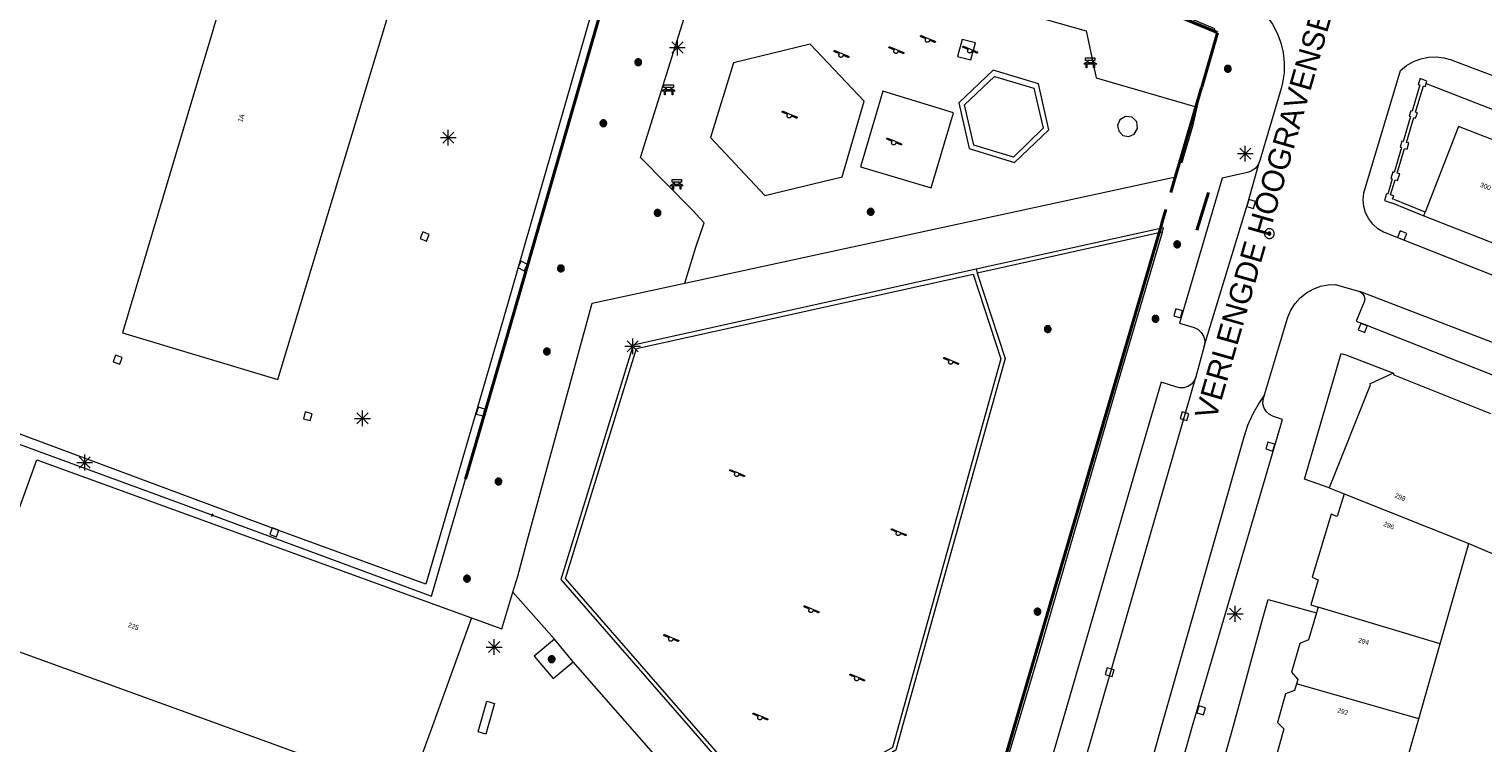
# Model space of a CAD drawing. Header units: metres. Extents: x 135779 to 137489, y 452643 to 455118.
# Tile 191 of 256: x 136522 to 136614, y 453399 to 453444. Entities that reach past the tile are written whole.
import ezdxf
from ezdxf.enums import TextEntityAlignment as Align

# ---------------------------------------------------------------- set-up
doc = ezdxf.new("R2010")
doc.units = ezdxf.units.M
doc.linetypes.add('DGN_Style_4', pattern=[89.853097, 44.898487, -22.449243, 0.056123, -22.449243])
for name, color, linetype, lineweight in [('KTop_BTD_Groenvoorziening', 62, 'Continuous', 13), ('KTop_NAR_Huisnummer (t)', 7, 'Continuous', 13), ('KTop_NAR_Huisnummer tijdelijk (t)', 7, 'Continuous', 13), ('KTop_ORL_Weg_Straatnaam (t)', 7, 'Continuous', 13), ('KTop_OTD_Gesloten verharding', 15, 'Continuous', 13), ('KTop_OTD_Open verharding', 15, 'Continuous', 13), ('KTop_OTD_Open verharding_tegels', 15, 'Continuous', 13), ('KTop_OTD_Zand', 15, 'Continuous', 13), ('KTop_PAL_Lichtmast', 40, 'Continuous', 13), ('KTop_PND_Grondvlaksituatie van BAG-pand [tachy]', 1, 'Continuous', 13), ('KTop_PND_Pandscheiding', 40, 'Continuous', 13), ('KTop_PUT_Inspectie- of rioolput', 15, 'Continuous', 13), ('KTop_PUT_Kolk', 15, 'Continuous', 13), ('KTop_SHD_Hek (l)', 15, 'DGN_Style_4', 40), ('KTop_SHD_Muur', 15, 'Continuous', 13), ('KTop_STM_Bank', 40, 'Continuous', 13), ('KTop_STM_Speelvoorziening', 40, 'Continuous', 13), ('KTop_VGO_Boom', 92, 'Continuous', 13), ('KTop_WGD_Rijbaan_Lokale weg', 251, 'Continuous', 13), ('KTop_WGD_Voetpad', 251, 'Continuous', 13)]:
    doc.layers.add(name, color=color, linetype=linetype, lineweight=lineweight)
doc.styles.add('Style-ROVU', font='ROVU.shx')
doc.styles.add('Style-ROVUCURSIEF', font='ROVUCURSIEF.shx')

# ---------------------------------------------------------------- blocks, each defined once
blk = doc.blocks.new('PAL_Lichtmast')
at = {"layer": 'KTop_PAL_Lichtmast'}
for p, q in [((-0.354, -0.354), (0.354, 0.354)), ((0.354, -0.354), (-0.354, 0.354)), ((0, -0.5), (0, 0.5)), ((-0.5, 0), (0.5, 0))]:
    blk.add_line(p, q, dxfattribs=at)
blk = doc.blocks.new('PUT_Inspectie-_of_rioolput')
at = {"layer": 'KTop_PUT_Inspectie- of rioolput', "flags": 128}
for points in [[(0.31, 0), (0.308, 0.032), (0.303, 0.064), (0.294, 0.095), (0.283, 0.126), (0.268, 0.155), (0.25, 0.182), (0.23, 0.207), (0.207, 0.23), (0.182, 0.25), (0.154, 0.268), (0.126, 0.283), (0.095, 0.294), (0.064, 0.303), (0.032, 0.308), (0, 0.309), (-0.032, 0.308), (-0.064, 0.303), (-0.096, 0.294), (-0.126, 0.283), (-0.155, 0.268), (-0.182, 0.25), (-0.207, 0.23), (-0.23, 0.207), (-0.25, 0.182), (-0.268, 0.154), (-0.283, 0.126), (-0.294, 0.095), (-0.303, 0.064), (-0.308, 0.032), (-0.309, 0), (-0.308, -0.032), (-0.303, -0.064), (-0.294, -0.096), (-0.283, -0.126), (-0.268, -0.155), (-0.25, -0.182), (-0.23, -0.207), (-0.207, -0.23), (-0.182, -0.25), (-0.155, -0.268), (-0.126, -0.283), (-0.096, -0.294), (-0.064, -0.303), (-0.032, -0.308), (0, -0.309), (0.032, -0.308), (0.064, -0.303), (0.095, -0.294), (0.126, -0.283), (0.155, -0.268), (0.182, -0.25), (0.207, -0.23), (0.23, -0.207), (0.25, -0.182), (0.268, -0.155), (0.283, -0.126), (0.294, -0.096), (0.303, -0.064), (0.308, -0.032), (0.31, 0)], [(0.095, 0), (0.094, 0.009), (0.092, 0.019), (0.09, 0.029), (0.086, 0.038), (0.082, 0.047), (0.076, 0.055), (0.07, 0.063), (0.063, 0.07), (0.055, 0.076), (0.047, 0.082), (0.038, 0.086), (0.029, 0.09), (0.019, 0.092), (0.009, 0.094), (0, 0.094), (-0.01, 0.094), (-0.02, 0.092), (-0.029, 0.09), (-0.039, 0.086), (-0.048, 0.082), (-0.056, 0.076), (-0.064, 0.07), (-0.071, 0.063), (-0.077, 0.055), (-0.082, 0.047), (-0.087, 0.038), (-0.09, 0.029), (-0.093, 0.019), (-0.094, 0.009), (-0.095, 0), (-0.094, -0.01), (-0.093, -0.02), (-0.09, -0.029), (-0.087, -0.039), (-0.082, -0.048), (-0.077, -0.056), (-0.071, -0.064), (-0.064, -0.071), (-0.056, -0.077), (-0.047, -0.082), (-0.039, -0.087), (-0.029, -0.09), (-0.02, -0.093), (-0.01, -0.094), (0, -0.095), (0.009, -0.094), (0.019, -0.093), (0.029, -0.09), (0.038, -0.087), (0.047, -0.082), (0.055, -0.077), (0.063, -0.071), (0.07, -0.064), (0.076, -0.056), (0.082, -0.047), (0.086, -0.039), (0.09, -0.029), (0.092, -0.02), (0.094, -0.01), (0.095, 0)], [(0.035, 0), (0.034, 0.003), (0.034, 0.007), (0.033, 0.01), (0.031, 0.014), (0.03, 0.017), (0.028, 0.02), (0.026, 0.023), (0.023, 0.026), (0.02, 0.028), (0.017, 0.03), (0.014, 0.031), (0.01, 0.033), (0.007, 0.034), (0.003, 0.034), (0, 0.034), (-0.004, 0.034), (-0.007, 0.034), (-0.011, 0.033), (-0.014, 0.031), (-0.018, 0.03), (-0.021, 0.028), (-0.023, 0.026), (-0.026, 0.023), (-0.028, 0.02), (-0.03, 0.017), (-0.032, 0.014), (-0.033, 0.01), (-0.034, 0.007), (-0.035, 0.003), (-0.035, 0), (-0.035, -0.004), (-0.034, -0.007), (-0.033, -0.011), (-0.032, -0.014), (-0.03, -0.018), (-0.028, -0.021), (-0.026, -0.023), (-0.023, -0.026), (-0.021, -0.028), (-0.017, -0.03), (-0.014, -0.032), (-0.011, -0.033), (-0.007, -0.034), (-0.004, -0.035), (0, -0.035), (0.003, -0.035), (0.007, -0.034), (0.01, -0.033), (0.014, -0.032), (0.017, -0.03), (0.02, -0.028), (0.023, -0.026), (0.026, -0.023), (0.028, -0.021), (0.03, -0.017), (0.031, -0.014), (0.033, -0.011), (0.034, -0.007), (0.034, -0.004), (0.035, 0)], [(0.01, 0.02), (0.007, 0.02), (0.005, 0.021), (0.003, 0.022), (0.001, 0.022), (-0.001, 0.022), (-0.004, 0.022), (-0.006, 0.021), (-0.008, 0.02), (-0.01, 0.019), (-0.012, 0.018), (-0.014, 0.017), (-0.016, 0.015), (-0.017, 0.013), (-0.019, 0.012), (-0.02, 0.009), (-0.021, 0.007), (-0.022, 0.005), (-0.022, 0.003), (-0.022, 0.001), (-0.022, -0.001), (-0.022, -0.004), (-0.022, -0.006), (-0.021, -0.008), (-0.02, -0.01), (-0.019, -0.012), (-0.017, -0.014), (-0.016, -0.016), (-0.014, -0.017), (-0.012, -0.019), (-0.01, -0.02), (-0.008, -0.021), (-0.006, -0.022), (-0.003, -0.022), (-0.001, -0.022), (0.001, -0.022), (0.003, -0.022), (0.005, -0.022), (0.008, -0.021), (0.01, -0.02), (0.012, -0.019), (0.014, -0.017), (0.015, -0.016), (0.017, -0.014), (0.018, -0.012), (0.02, -0.01), (0.02, -0.008), (0.021, -0.006), (0.022, -0.003), (0.022, -0.001), (0.022, 0.001), (0.022, 0.003), (0.021, 0.005), (0.02, 0.008), (0.019, 0.01), (0.018, 0.012), (0.017, 0.014), (0.015, 0.015), (0.013, 0.017), (0.012, 0.018), (0.01, 0.02)]]:
    blk.add_lwpolyline(points, dxfattribs=at)
blk = doc.blocks.new('PUT_Kolk')
at = {"layer": 'KTop_PUT_Kolk', "flags": 128}
blk.add_lwpolyline([(0.225, -0.225), (0.225, 0.225), (-0.225, 0.225), (-0.225, -0.225), (0.225, -0.225)], dxfattribs=at)
blk = doc.blocks.new('STM_Speelvoorziening')
at = {"layer": 'KTop_STM_Speelvoorziening'}
for p, q in [((-0.456, 0.218), (-0.455, 0.222)), ((-0.456, 0.214), (-0.456, 0.218)), ((-0.456, 0.21), (-0.456, 0.214)), ((-0.455, 0.206), (-0.456, 0.21)), ((-0.455, 0.222), (-0.454, 0.226)), ((-0.454, 0.202), (-0.455, 0.206)), ((-0.454, 0.226), (-0.453, 0.23)), ((-0.453, 0.198), (-0.454, 0.202)), ((-0.453, 0.23), (-0.451, 0.234)), ((-0.451, 0.194), (-0.453, 0.198)), ((-0.451, 0.234), (-0.449, 0.237)), ((-0.449, 0.19), (-0.451, 0.194)), ((-0.449, 0.237), (-0.446, 0.24)), ((-0.446, 0.187), (-0.449, 0.19)), ((-0.446, 0.24), (-0.443, 0.243)), ((-0.443, 0.184), (-0.446, 0.187)), ((-0.443, 0.243), (-0.44, 0.246)), ((-0.44, 0.182), (-0.443, 0.184)), ((-0.44, 0.246), (-0.436, 0.248)), ((-0.436, 0.179), (-0.44, 0.182)), ((-0.436, 0.248), (-0.433, 0.25)), ((-0.433, 0.178), (-0.436, 0.179)), ((-0.433, 0.25), (-0.429, 0.251)), ((-0.109, 0.044), (-0.433, 0.178)), ((-0.429, 0.251), (-0.425, 0.253)), ((-0.425, 0.253), (-0.421, 0.253)), ((-0.421, 0.253), (-0.417, 0.253)), ((-0.417, 0.253), (-0.412, 0.253)), ((-0.412, 0.253), (-0.408, 0.253)), ((-0.408, 0.253), (-0.404, 0.251)), ((-0.404, 0.251), (-0.402, 0.251)), ((-0.402, 0.251), (0.031, 0.072)), ((-0.14, -0.007), (-0.135, 0.006)), ((-0.135, 0.006), (-0.129, 0.018)), ((-0.129, 0.018), (-0.122, 0.029)), ((-0.122, 0.029), (-0.114, 0.04)), ((-0.114, 0.04), (-0.109, 0.044)), ((0.031, 0.072), (0.464, -0.106)), ((-0.146, -0.033), (-0.144, -0.02)), ((-0.146, -0.047), (-0.146, -0.033)), ((-0.146, -0.06), (-0.146, -0.047)), ((-0.144, -0.073), (-0.146, -0.06)), ((-0.144, -0.02), (-0.14, -0.007)), ((-0.14, -0.086), (-0.144, -0.073)), ((-0.135, -0.099), (-0.14, -0.086)), ((-0.129, -0.111), (-0.135, -0.099)), ((-0.122, -0.122), (-0.129, -0.111)), ((-0.114, -0.133), (-0.122, -0.122)), ((-0.104, -0.143), (-0.114, -0.133)), ((-0.093, -0.151), (-0.104, -0.143)), ((-0.082, -0.158), (-0.093, -0.151)), ((-0.07, -0.164), (-0.082, -0.158)), ((-0.057, -0.169), (-0.07, -0.164)), ((-0.044, -0.172), (-0.057, -0.169)), ((-0.031, -0.174), (-0.044, -0.172)), ((-0.017, -0.175), (-0.031, -0.174)), ((-0.004, -0.174), (-0.017, -0.175)), ((0.009, -0.172), (-0.004, -0.174)), ((0.022, -0.169), (0.009, -0.172)), ((0.035, -0.164), (0.022, -0.169)), ((0.047, -0.158), (0.035, -0.164)), ((0.058, -0.151), (0.047, -0.158)), ((0.069, -0.143), (0.058, -0.151)), ((0.078, -0.133), (0.069, -0.143)), ((0.086, -0.122), (0.078, -0.133)), ((0.094, -0.111), (0.086, -0.122)), ((0.1, -0.099), (0.094, -0.111)), ((0.105, -0.086), (0.1, -0.099)), ((0.108, -0.073), (0.105, -0.086)), ((0.11, -0.06), (0.108, -0.073)), ((0.112, -0.046), (0.11, -0.06)), ((0.434, -0.179), (0.112, -0.046)), ((0.439, -0.18), (0.434, -0.179)), ((0.443, -0.181), (0.439, -0.18)), ((0.447, -0.181), (0.443, -0.181)), ((0.451, -0.181), (0.447, -0.181)), ((0.455, -0.18), (0.451, -0.181)), ((0.459, -0.179), (0.455, -0.18)), ((0.463, -0.178), (0.459, -0.179)), ((0.467, -0.176), (0.463, -0.178)), ((0.464, -0.106), (0.467, -0.107)), ((0.467, -0.107), (0.47, -0.11)), ((0.47, -0.174), (0.467, -0.176)), ((0.47, -0.11), (0.474, -0.112)), ((0.474, -0.171), (0.47, -0.174)), ((0.474, -0.112), (0.477, -0.115)), ((0.477, -0.168), (0.474, -0.171)), ((0.477, -0.115), (0.479, -0.118)), ((0.479, -0.165), (0.477, -0.168)), ((0.479, -0.118), (0.481, -0.122)), ((0.481, -0.161), (0.479, -0.165)), ((0.481, -0.122), (0.483, -0.125)), ((0.483, -0.158), (0.481, -0.161)), ((0.483, -0.125), (0.485, -0.129)), ((0.485, -0.154), (0.483, -0.158)), ((0.485, -0.129), (0.486, -0.133)), ((0.486, -0.15), (0.485, -0.154)), ((0.486, -0.133), (0.486, -0.138)), ((0.486, -0.138), (0.487, -0.142)), ((0.487, -0.142), (0.486, -0.146)), ((0.486, -0.146), (0.486, -0.15))]:
    blk.add_line(p, q, dxfattribs=at)
blk = doc.blocks.new('STM_Bank')
at = {"layer": 'KTop_STM_Bank'}
for p, q in [((-0.416, -0.089), (-0.298, 0.019)), ((-0.298, 0.314), (0.298, 0.314)), ((-0.298, 0.143), (-0.298, 0.314)), ((-0.2, 0.143), (-0.298, 0.143)), ((-0.298, 0.019), (-0.2, 0.019)), ((-0.2, 0.019), (-0.2, 0.143)), ((0.157, 0.143), (-0.154, 0.143)), ((-0.154, 0.143), (-0.154, 0.019)), ((-0.154, 0.019), (0.157, 0.019)), ((0.157, 0.019), (0.157, 0.143)), ((0.298, 0.143), (0.203, 0.143)), ((0.203, 0.143), (0.203, 0.019)), ((0.203, 0.019), (0.298, 0.019)), ((0.298, 0.314), (0.298, 0.143)), ((0.298, 0.019), (0.416, -0.089)), ((-0.259, -0.089), (-0.416, -0.089)), ((-0.259, -0.315), (-0.259, -0.089)), ((-0.213, -0.315), (-0.259, -0.315)), ((0.216, -0.089), (-0.213, -0.089)), ((-0.213, -0.089), (-0.213, -0.315)), ((0.216, -0.305), (0.216, -0.089)), ((0.259, -0.305), (0.216, -0.305)), ((0.416, -0.089), (0.259, -0.089)), ((0.259, -0.089), (0.259, -0.305))]:
    blk.add_line(p, q, dxfattribs=at)
blk = doc.blocks.new('VGO_Boom')
at = {"layer": 'KTop_VGO_Boom', "flags": 128}
for points in [[(0.215, 0), (0.214, 0.022), (0.21, 0.045), (0.204, 0.066), (0.196, 0.087), (0.186, 0.108), (0.174, 0.126), (0.16, 0.144), (0.144, 0.16), (0.126, 0.174), (0.107, 0.186), (0.087, 0.196), (0.066, 0.204), (0.045, 0.21), (0.022, 0.214), (-0.001, 0.215), (-0.023, 0.214), (-0.045, 0.21), (-0.067, 0.204), (-0.088, 0.196), (-0.108, 0.186), (-0.127, 0.174), (-0.144, 0.16), (-0.16, 0.144), (-0.174, 0.126), (-0.187, 0.107), (-0.197, 0.087), (-0.205, 0.066), (-0.211, 0.045), (-0.214, 0.022), (-0.215, -0.001), (-0.214, -0.023), (-0.211, -0.045), (-0.205, -0.067), (-0.197, -0.088), (-0.187, -0.108), (-0.174, -0.127), (-0.16, -0.144), (-0.144, -0.16), (-0.127, -0.174), (-0.108, -0.187), (-0.088, -0.197), (-0.067, -0.205), (-0.045, -0.211), (-0.023, -0.214), (0, -0.215), (0.022, -0.214), (0.045, -0.211), (0.066, -0.205), (0.087, -0.197), (0.108, -0.187), (0.126, -0.174), (0.144, -0.16), (0.16, -0.144), (0.174, -0.127), (0.186, -0.108), (0.196, -0.088), (0.204, -0.067), (0.21, -0.045), (0.214, -0.023), (0.215, -0.001)], [(0.155, 0), (0.154, 0.016), (0.152, 0.032), (0.147, 0.048), (0.142, 0.063), (0.134, 0.078), (0.125, 0.091), (0.115, 0.104), (0.104, 0.115), (0.091, 0.125), (0.077, 0.134), (0.063, 0.142), (0.048, 0.147), (0.032, 0.152), (0.016, 0.154), (-0.001, 0.155), (-0.017, 0.154), (-0.033, 0.152), (-0.048, 0.147), (-0.064, 0.142), (-0.078, 0.134), (-0.092, 0.125), (-0.104, 0.115), (-0.116, 0.104), (-0.126, 0.091), (-0.135, 0.077), (-0.142, 0.063), (-0.148, 0.048), (-0.152, 0.032), (-0.155, 0.016), (-0.155, -0.001), (-0.155, -0.017), (-0.152, -0.033), (-0.148, -0.048), (-0.142, -0.064), (-0.135, -0.078), (-0.126, -0.092), (-0.116, -0.104), (-0.104, -0.116), (-0.092, -0.126), (-0.078, -0.135), (-0.064, -0.142), (-0.048, -0.148), (-0.033, -0.152), (-0.017, -0.155), (0, -0.155), (0.016, -0.155), (0.032, -0.152), (0.048, -0.148), (0.063, -0.142), (0.078, -0.135), (0.091, -0.126), (0.104, -0.116), (0.115, -0.104), (0.125, -0.092), (0.134, -0.078), (0.142, -0.064), (0.147, -0.048), (0.152, -0.033), (0.154, -0.017), (0.155, -0.001)], [(0.095, 0), (0.094, 0.01), (0.093, 0.02), (0.09, 0.029), (0.087, 0.039), (0.082, 0.048), (0.077, 0.056), (0.071, 0.064), (0.064, 0.071), (0.056, 0.077), (0.047, 0.082), (0.039, 0.087), (0.029, 0.09), (0.02, 0.093), (0.01, 0.094), (-0.001, 0.095), (-0.01, 0.094), (-0.02, 0.093), (-0.03, 0.09), (-0.039, 0.087), (-0.048, 0.082), (-0.056, 0.077), (-0.064, 0.071), (-0.071, 0.064), (-0.077, 0.056), (-0.083, 0.047), (-0.087, 0.039), (-0.091, 0.029), (-0.093, 0.02), (-0.095, 0.01), (-0.095, -0.001), (-0.095, -0.01), (-0.093, -0.02), (-0.091, -0.03), (-0.087, -0.039), (-0.083, -0.048), (-0.077, -0.056), (-0.071, -0.064), (-0.064, -0.071), (-0.056, -0.077), (-0.048, -0.083), (-0.039, -0.087), (-0.03, -0.091), (-0.02, -0.093), (-0.01, -0.095), (0, -0.095), (0.01, -0.095), (0.02, -0.093), (0.029, -0.091), (0.039, -0.087), (0.048, -0.083), (0.056, -0.077), (0.064, -0.071), (0.071, -0.064), (0.077, -0.056), (0.082, -0.048), (0.087, -0.039), (0.09, -0.03), (0.093, -0.02), (0.094, -0.01), (0.095, -0.001)], [(0.035, 0), (0.035, 0.004), (0.034, 0.007), (0.033, 0.011), (0.032, 0.014), (0.03, 0.018), (0.028, 0.021), (0.026, 0.023), (0.023, 0.026), (0.021, 0.028), (0.017, 0.03), (0.014, 0.032), (0.011, 0.033), (0.007, 0.034), (0.004, 0.035), (-0.001, 0.035), (-0.004, 0.035), (-0.008, 0.034), (-0.011, 0.033), (-0.015, 0.032), (-0.018, 0.03), (-0.021, 0.028), (-0.024, 0.026), (-0.027, 0.023), (-0.029, 0.021), (-0.031, 0.017), (-0.032, 0.014), (-0.034, 0.011), (-0.035, 0.007), (-0.035, 0.004), (-0.035, -0.001), (-0.035, -0.004), (-0.035, -0.008), (-0.034, -0.011), (-0.032, -0.015), (-0.031, -0.018), (-0.029, -0.021), (-0.027, -0.024), (-0.024, -0.027), (-0.021, -0.029), (-0.018, -0.031), (-0.015, -0.032), (-0.011, -0.034), (-0.008, -0.035), (-0.004, -0.035), (0, -0.035), (0.004, -0.035), (0.007, -0.035), (0.011, -0.034), (0.014, -0.032), (0.018, -0.031), (0.021, -0.029), (0.023, -0.027), (0.026, -0.024), (0.028, -0.021), (0.03, -0.018), (0.032, -0.015), (0.033, -0.011), (0.034, -0.008), (0.035, -0.004), (0.035, 0)]]:
    blk.add_lwpolyline(points, dxfattribs=at)

msp = doc.modelspace()

# ---------------------------------------------------------------- linework, layer by layer
at = {"layer": 'KTop_BTD_Groenvoorziening', "flags": 128}
for points in [[(136562.356, 453458.746), (136561.729, 453458.892), (136558.806, 453448.529), (136552.258, 453425.718), (136547.362, 453408.962), (136537.822, 453412.445), (136520.121, 453419.026), (136507.108, 453423.757), (136500, 453426.396), (136496.699, 453427.601), (136468.212, 453438.516)], [(136521.624, 453417.82), (136531.757, 453414.109), (136547.718, 453408.217), (136552.708, 453425.4), (136562.356, 453458.746)]]:
    msp.add_lwpolyline(points, dxfattribs=at)
at = {"layer": 'KTop_OTD_Gesloten verharding', "flags": 128}
msp.add_lwpolyline([(136566.837, 453441.959), (136565.369, 453437.221), (136568.818, 453433.555), (136573.708, 453434.747), (136575.106, 453439.528), (136571.683, 453443.129), (136566.837, 453441.959)], dxfattribs=at)
at = {"layer": 'KTop_OTD_Open verharding', "flags": 128}
for points in [[(136582.14, 453443.212), (136581.312, 453443.431), (136581.014, 453442.352), (136581.855, 453442.134), (136582.14, 453443.212)], [(136576.279, 453440.166), (136574.861, 453435.373), (136579.348, 453434.052), (136580.744, 453438.8), (136576.279, 453440.166)], [(136591.282, 453438.34), (136591.136, 453437.993), (136591.21, 453437.623), (136591.479, 453437.359), (136591.849, 453437.291), (136592.194, 453437.443), (136592.404, 453437.802), (136592.348, 453438.215), (136592.052, 453438.507), (136591.638, 453438.556), (136591.282, 453438.34)], [(136550.259, 453406.848), (136552.176, 453406.152), (136552.872, 453408.458)], [(136555.495, 453405.487), (136554.226, 453404.422), (136555.423, 453402.994), (136556.692, 453404.059)], [(136551.15, 453399.481), (136550.67, 453399.62), (136550.78, 453400), (136551.23, 453401.56), (136551.71, 453401.421), (136551.3, 453400), (136551.15, 453399.481)]]:
    msp.add_lwpolyline(points, dxfattribs=at)
at = {"layer": 'KTop_OTD_Open verharding_tegels', "flags": 128}
msp.add_lwpolyline([(136563.751, 453428.023), (136564.455, 453430.297), (136564.974, 453431.821), (136564.207, 453432.658), (136560.951, 453435.961), (136563.925, 453445.45), (136575.023, 453447.983), (136589.147, 453443.984), (136589.786, 453441.002), (136596.173, 453439.141)], dxfattribs=at)
at = {"layer": 'KTop_OTD_Zand', "flags": 128}
for points in [[(136569.316, 453394.272), (136564.321, 453400), (136556.192, 453409.323), (136560.695, 453423.88), (136582, 453428.586), (136583.759, 453423.235), (136577.264, 453400), (136576.889, 453398.644), (136569.316, 453394.272)], [(136582.252, 453428.652), (136584.031, 453423.241), (136577.534, 453400), (136577.111, 453398.472), (136569.26, 453393.94)]]:
    msp.add_lwpolyline(points, dxfattribs=at)
at = {"layer": 'KTop_PND_Grondvlaksituatie van BAG-pand [tachy]', "flags": 128}
for points in [[(136541.23, 453468.534), (136541.098, 453468.062), (136540.607, 453466.306), (136535.867, 453450.631), (136534.016, 453444.448), (136533.839, 453443.855), (136532.666, 453439.937), (136528.158, 453424.878), (136537.996, 453421.909), (136545.643, 453447.204), (136550.182, 453462.303), (136550.289, 453462.658)], [(136618.099, 453437.753), (136617.498, 453436.078), (136612.702, 453437.928), (136610.609, 453432.504)], [(136610.519, 453432.271), (136610.609, 453432.504)], [(136610.519, 453432.271), (136618.808, 453429.019)], [(136608.589, 453422.323), (136608.456, 453422.262), (136607.168, 453421.675), (136607.095, 453421.642), (136607.127, 453421.555), (136604.534, 453415.073)], [(136614.753, 453419.749), (136608.65, 453422.188), (136608.589, 453422.323)], [(136518.709, 453405.751), (136522.737, 453416.842), (136550.259, 453406.848)], [(136604.534, 453415.073), (136605.483, 453414.694)], [(136605.483, 453414.694), (136605.041, 453413.261), (136604.649, 453413.405), (136603.448, 453409.408), (136603.825, 453409.253), (136603.358, 453407.667), (136603.838, 453407.506)], [(136611.548, 453405.202), (136613.356, 453411.547)], [(136613.356, 453411.547), (136615.988, 453410.424), (136618.713, 453409.452), (136619.63, 453411.877), (136621.609, 453411.115)], [(136550.259, 453406.848), (136547.772, 453400), (136546.231, 453395.757), (136546.115, 453395.799)], [(136603.731, 453407.152), (136603.215, 453405.441), (136602.668, 453405.221), (136602.146, 453403.405), (136602.544, 453402.945), (136602.463, 453402.666)], [(136603.838, 453407.506), (136603.731, 453407.152)], [(136518.709, 453405.751), (136534.546, 453400), (136545.711, 453395.946), (136546.115, 453395.799)], [(136610.192, 453400.446), (136611.548, 453405.202)], [(136602.463, 453402.666), (136602.338, 453402.235), (136601.762, 453402.04), (136601.254, 453400.225), (136601.473, 453400), (136601.661, 453399.807), (136601.07, 453397.687)], [(136611.698, 453394.716), (136612.246, 453396.627), (136609.317, 453397.375), (136610.065, 453400), (136610.192, 453400.446)]]:
    msp.add_lwpolyline(points, dxfattribs=at)
at = {"layer": 'KTop_PND_Pandscheiding', "flags": 128}
for points in [[(136605.483, 453414.694), (136613.356, 453411.547)], [(136611.548, 453405.202), (136603.838, 453407.506)], [(136610.192, 453400.446), (136602.463, 453402.666)]]:
    msp.add_lwpolyline(points, dxfattribs=at)
at = {"layer": 'KTop_SHD_Hek (l)', "flags": 128}
for points in [[(136562.356, 453458.746), (136552.708, 453425.4), (136547.718, 453408.217), (136531.757, 453414.109), (136521.624, 453417.82)], [(136597.259, 453443.948), (136565.09, 453457.33), (136562.356, 453458.746)], [(136596.46, 453440.41), (136597.47, 453443.86), (136597.259, 453443.948)], [(136596.458, 453440.402), (136595.058, 453435.63)], [(136594.978, 453435.356), (136594.721, 453434.48)], [(136595.058, 453435.63), (136594.978, 453435.356)], [(136594.51, 453433.76), (136594.721, 453434.48)], [(136596.89, 453433.75), (136596.16, 453431.36)], [(136594.2, 453432.68), (136593.989, 453431.961)], [(136593.989, 453431.961), (136593.844, 453431.468)], [(136593.763, 453431.193), (136584.618, 453400)], [(136593.844, 453431.468), (136593.763, 453431.193)], [(136584.617, 453400), (136579.87, 453383.81), (136577.385, 453384.622)]]:
    msp.add_lwpolyline(points, dxfattribs=at)
at = {"layer": 'KTop_SHD_Muur', "flags": 128}
for points in [[(136581.084, 453439.429), (136581.737, 453436.536), (136584.613, 453435.648), (136586.797, 453437.722), (136586.124, 453440.623), (136583.266, 453441.481), (136581.084, 453439.429)], [(136583.351, 453441.099), (136585.832, 453440.35), (136586.433, 453437.812), (136584.541, 453435.992), (136582.044, 453436.747), (136581.439, 453439.297), (136583.351, 453441.099)], [(136610.675, 453440.643), (136610.71, 453440.8), (136610.283, 453440.965), (136610.162, 453440.584), (136610.274, 453440.554), (136609.782, 453438.885), (136609.695, 453438.908), (136609.58, 453438.582), (136609.684, 453438.552), (136609.217, 453436.967), (136609.12, 453436.991), (136609.01, 453436.615), (136609.105, 453436.591), (136608.643, 453435.024), (136608.557, 453435.05), (136608.422, 453434.643), (136608.521, 453434.611), (136608.238, 453433.653), (136608.154, 453433.657), (136608.03, 453433.244), (136608.444, 453433.09), (136608.453, 453433.113), (136610.519, 453432.271)], [(136610.609, 453432.504), (136608.539, 453433.343), (136608.616, 453433.547), (136608.416, 453433.603), (136608.704, 453434.553), (136608.854, 453434.505), (136608.994, 453434.921), (136608.829, 453434.97), (136609.304, 453436.542), (136609.467, 453436.501), (136609.562, 453436.882), (136609.418, 453436.917), (136609.893, 453438.491), (136609.991, 453438.462), (136610.108, 453438.797), (136609.994, 453438.828), (136610.498, 453440.495), (136610.634, 453440.459), (136610.675, 453440.643)], [(136593.975, 453431.24), (136594.045, 453431.512), (136593.844, 453431.468), (136582.186, 453428.893)], [(136593.975, 453431.24), (136593.763, 453431.193), (136582.252, 453428.652)], [(136582.186, 453428.893), (136582.252, 453428.652)]]:
    msp.add_lwpolyline(points, dxfattribs=at)
at = {"layer": 'KTop_WGD_Rijbaan_Lokale weg', "flags": 128}
for points in [[(136592.1, 453448.09), (136592.248, 453448.33), (136592.458, 453448.519), (136592.712, 453448.642), (136592.99, 453448.689), (136593.27, 453448.657), (136593.43, 453448.6), (136598.051, 453446.683), (136598.54, 453446.48), (136599.115, 453446.19), (136599.65, 453445.831), (136600.136, 453445.409), (136600.566, 453444.93), (136600.934, 453444.401), (136601.233, 453443.831), (136601.46, 453443.228), (136601.609, 453442.601), (136601.681, 453441.961), (136601.672, 453441.317), (136601.583, 453440.679), (136601.5, 453440.33), (136600.15, 453435.77), (136600.122, 453435.707)], [(136630.101, 453422.479), (136608.027, 453431.211), (136607.972, 453431.236), (136607.607, 453431.455), (136607.288, 453431.739), (136607.028, 453432.076), (136606.836, 453432.457), (136606.718, 453432.866), (136606.678, 453433.291), (136606.718, 453433.715), (136606.724, 453433.735), (136609.049, 453441.478), (136609.431, 453441.792), (136609.858, 453442.04), (136610.32, 453442.216), (136610.804, 453442.316), (136611.298, 453442.336), (136611.789, 453442.276), (136612.263, 453442.139), (136612.36, 453442.1), (136614.83, 453441.17)], [(136596.621, 453424.02), (136599.37, 453433.08), (136600.122, 453435.707)], [(136600.431, 453420.943), (136601.389, 453424.102), (136601.911, 453425.857), (136602.106, 453426.31), (136602.371, 453426.725), (136602.7, 453427.092), (136603.084, 453427.401), (136603.513, 453427.644), (136603.976, 453427.814), (136604.46, 453427.908), (136604.905, 453427.924), (136606.467, 453427.481)], [(136628.691, 453418.858), (136615.13, 453424.144), (136606.467, 453427.481)], [(136596.621, 453424.02), (136596.09, 453422.09), (136596.084, 453422.074)], [(136584.608, 453382.498), (136589.718, 453400), (136596.084, 453422.074)], [(136600.431, 453420.943), (136600.092, 453420.451), (136599.695, 453419.752), (136599.369, 453419.017), (136599.12, 453418.26), (136593.917, 453400), (136587.937, 453378.593)]]:
    msp.add_lwpolyline(points, dxfattribs=at)
at = {"layer": 'KTop_WGD_Voetpad', "flags": 128}
for points in [[(136596.173, 453439.141), (136596.458, 453440.402), (136596.46, 453440.41), (136597.47, 453443.86), (136597.259, 453443.948), (136597.294, 453444.104), (136577.47, 453452.429), (136562.356, 453458.746)], [(136610.675, 453440.643), (136618.099, 453437.753)], [(136563.751, 453428.023), (136594.795, 453434.734), (136594.978, 453435.356), (136595.058, 453435.63), (136595.231, 453435.669), (136595.922, 453438.031), (136596.173, 453439.141)], [(136600.122, 453435.707), (136600.03, 453435.5), (136599.842, 453435.273), (136599.6, 453435.103), (136599.45, 453435.04), (136597.76, 453434.66), (136595.05, 453425.49), (136595.98, 453425.21), (136596.231, 453425.085), (136596.437, 453424.894), (136596.581, 453424.654), (136596.651, 453424.382), (136596.643, 453424.102), (136596.621, 453424.02)], [(136569.26, 453393.94), (136577.385, 453384.622), (136577.591, 453384.386), (136580.021, 453383.661), (136583.571, 453395.961), (136584.814, 453400), (136586.177, 453404.597), (136591.183, 453421.744), (136593.975, 453431.24)], [(136582.186, 453428.893), (136560.491, 453424.101), (136556.453, 453411.045), (136555.901, 453409.261), (136563.976, 453400), (136569.26, 453393.94)], [(136552.872, 453408.458), (136553.18, 453409.48), (136553.741, 453411.544), (136557.877, 453426.753), (136563.751, 453428.023)], [(136606.467, 453427.481), (136606.633, 453427.359), (136606.742, 453427.183), (136606.776, 453426.979), (136606.751, 453426.828), (136606.233, 453425.611), (136606.74, 453425.41), (136610.17, 453424.06), (136626.22, 453417.718), (136635.748, 453413.994), (136636.492, 453413.703), (136640.807, 453411.99), (136648.77, 453408.83), (136652.26, 453407.46), (136652.63, 453408.42), (136652.782, 453408.67), (136652.996, 453408.87), (136653.255, 453409.005), (136653.542, 453409.064), (136653.834, 453409.045), (136653.93, 453409.02)], [(136604.534, 453415.073), (136602.96, 453415.612), (136605.283, 453423.563), (136605.574, 453423.483), (136608.589, 453422.323)], [(136596.084, 453422.074), (136595.987, 453421.838), (136595.816, 453421.628), (136595.59, 453421.475), (136595.331, 453421.395), (136595.059, 453421.393), (136594.82, 453421.46), (136593.89, 453421.76), (136592.68, 453417.58), (136587.562, 453400), (136583.178, 453384.942), (136584.378, 453383.709), (136584.534, 453383.502), (136584.629, 453383.262), (136584.639, 453383.213), (136584.663, 453382.854), (136584.608, 453382.498)], [(136589.672, 453378.101), (136590.37, 453380.492), (136595.879, 453400), (136601.04, 453417.6), (136601.58, 453419.38), (136601.01, 453419.58), (136600.761, 453419.696), (136600.555, 453419.878), (136600.411, 453420.112), (136600.339, 453420.377), (136600.347, 453420.651), (136600.431, 453420.943)], [(136555.495, 453405.487), (136552.872, 453408.458)], [(136576.844, 453312.414), (136573.856, 453313.243), (136580.602, 453337.173), (136589.399, 453367.883), (136591.082, 453373.834), (136598.482, 453400), (136600.326, 453406.809), (136600.67, 453407.99), (136603.731, 453407.152)], [(136556.692, 453404.059), (136555.495, 453405.487)], [(136573.29, 453385.12), (136556.692, 453404.059)]]:
    msp.add_lwpolyline(points, dxfattribs=at)

# ---------------------------------------------------------------- block references
at = {"layer": 'KTop_PAL_Lichtmast'}
for p in [(136563.281, 453442.92), (136548.782, 453437.221), (136599.221, 453436.21), (136560.451, 453424.02), (136543.352, 453419.461), (136525.772, 453416.671), (136598.575, 453407.093), (136551.681, 453404.99)]:
    msp.add_blockref('PAL_Lichtmast', p, dxfattribs=at)
at = {"layer": 'KTop_PUT_Inspectie- of rioolput', "rotation": 163.1210676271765}
msp.add_blockref('PUT_Inspectie-_of_rioolput', (136600.743, 453431.149), dxfattribs=at)
at = {"layer": 'KTop_PUT_Kolk'}
for p, rotation in [((136599.588, 453433.018), 164.0258021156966), ((136547.287, 453430.962), 338.3246320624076), ((136609.154, 453431.033), 248.4173132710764), ((136553.484, 453429.102), 331.8659461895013), ((136594.97, 453426.101), 343.5360671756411), ((136606.649, 453425.178), 68.51609536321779), ((136527.853, 453423.177), 250.0421696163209), ((136539.885, 453419.592), 344.7866478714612), ((136550.821, 453419.89), 344.7866478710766), ((136595.368, 453419.601), 343.9127778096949), ((136600.802, 453417.673), 343.123735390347), ((136537.77, 453412.242), 250.0421696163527), ((136590.639, 453403.402), 343.9127780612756), ((136596.432, 453400.989), 163.6568244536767)]:
    msp.add_blockref('PUT_Kolk', p, dxfattribs=dict(at, rotation=rotation))
at = {"layer": 'KTop_STM_Bank'}
for p in [(136589.407, 453441.951), (136562.726, 453440.243), (136563.238, 453434.258)]:
    msp.add_blockref('STM_Bank', p, dxfattribs=at)
at = {"layer": 'KTop_STM_Speelvoorziening'}
for p in [(136579.119, 453443.427), (136573.647, 453442.474), (136577.125, 453442.719), (136581.797, 453442.75), (136570.369, 453438.639), (136576.984, 453436.938), (136580.588, 453423.058), (136567.045, 453415.96), (136577.273, 453412.219), (136571.75, 453407.344), (136562.875, 453405.531), (136574.641, 453403.031), (136568.516, 453400.563)]:
    msp.add_blockref('STM_Speelvoorziening', p, dxfattribs=at)
at = {"layer": 'KTop_VGO_Boom'}
for p in [(136560.804, 453441.989), (136598.116, 453441.58), (136558.594, 453438.129), (136562.026, 453432.46), (136575.514, 453432.531), (136594.905, 453430.469), (136555.909, 453428.948), (136586.716, 453425.11), (136593.536, 453425.764), (136555.023, 453423.693), (136551.962, 453415.462), (136549.966, 453409.32), (136586.067, 453407.232), (136555.326, 453404.22)]:
    msp.add_blockref('VGO_Boom', p, dxfattribs=at)

# ---------------------------------------------------------------- texts
at = {"layer": 'KTop_NAR_Huisnummer (t)', "style": 'Style-ROVU'}
msp.add_text('1A', height=0.3, rotation=73.3, dxfattribs=at).set_placement((136535.738, 453438.702), align=Align.MIDDLE_RIGHT)
at = {"layer": 'KTop_NAR_Huisnummer tijdelijk (t)', "style": 'Style-ROVUCURSIEF'}
for s, rotation, p in [('300', 339.9, (136614.102, 453434.257)), ('298', 338.3, (136608.697, 453414.603)), ('296', 338.3, (136607.985, 453412.809)), ('225', 340.1, (136528.531, 453406.42)), ('294', 344.4, (136606.379, 453405.447)), ('292', 344.4, (136605.06, 453401.005))]:
    msp.add_text(s, height=0.3, rotation=rotation, dxfattribs=at).set_placement(p, align=Align.MIDDLE_LEFT)
at = {"layer": 'KTop_ORL_Weg_Straatnaam (t)', "style": 'Style-ROVU'}
msp.add_text('VERLENGDE HOOGRAVENSEWEG', height=1.4, rotation=73.97589, dxfattribs=at).set_placement((136597.35, 453419.296))

doc.saveas('drawing.dxf')
